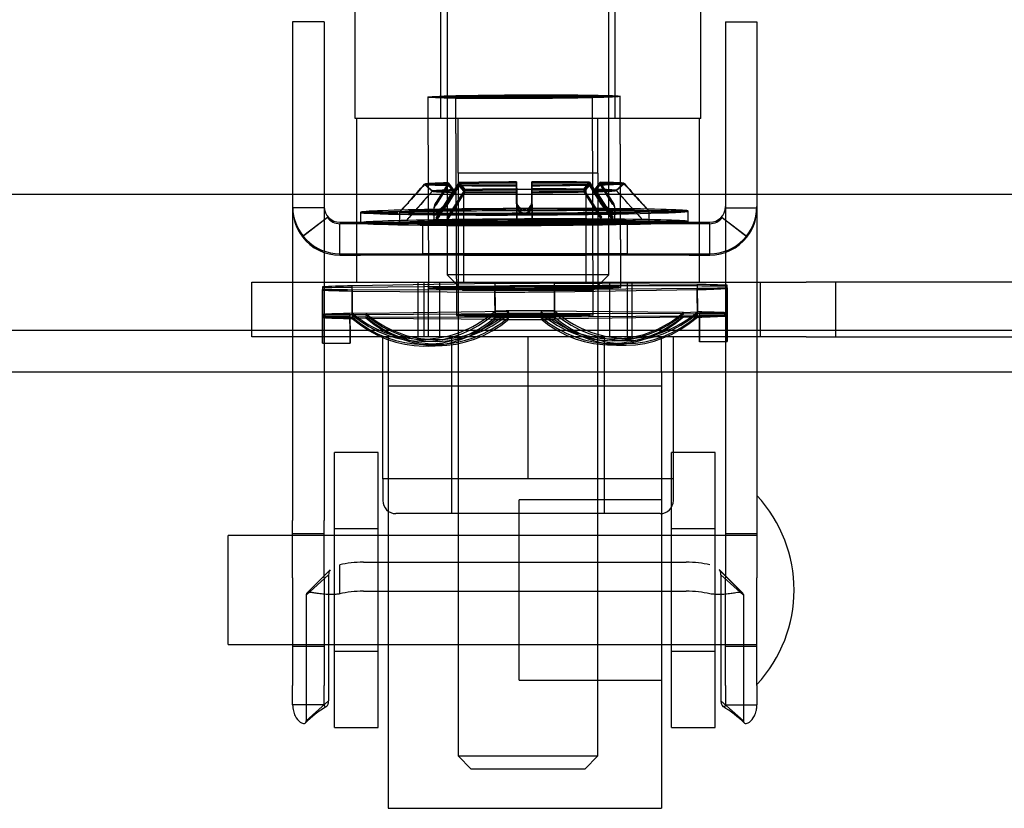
# Model space of a CAD drawing. Header units: inches. Extents: x 1 to 359, y -2 to 239.
# Tile 6 of 79: x 104.58 to 106.83, y 31.41 to 33.21. Entities that reach past the tile are written whole.
import ezdxf
from ezdxf.enums import TextEntityAlignment as Align
from ezdxf.lldxf.tags import DXFTag

# ---------------------------------------------------------------- set-up
doc = ezdxf.new("R2010")
doc.units = ezdxf.units.IN
doc.header["$MEASUREMENT"] = 0
for name, color, linetype in [('COM70838', 7, 'Continuous'), ('COM70839-3', 7, 'Continuous'), ('COM71195-7', 7, 'Continuous'), ('COM71299-2', 7, 'Continuous'), ('Default', 7, 'Continuous'), ('HAN13068', 7, 'Continuous'), ('HAN13068_NUT', 7, 'Continuous'), ('NTS18147', 7, 'Continuous'), ('ROL87452', 7, 'Continuous'), ('RVT17786', 7, 'Continuous'), ('RVT19000', 7, 'Continuous'), ('SPC87322', 7, 'Continuous'), ('STD26122', 7, 'Continuous'), ('WAF25376', 7, 'Continuous'), ('WAM30038', 7, 'Continuous')]:
    doc.layers.add(name, color=color, linetype=linetype)
doc.styles.add('SEACAD_Times_New_Roman', font='times.ttf')
tags = doc.linetypes.add('HIDDEN2', pattern=[0.1875, 0.125, -0.0625]).pattern_tags.tags
tags[6:7] = [DXFTag(74, 4), DXFTag(75, 0), DXFTag(340, '0'), DXFTag(46, 0.0), DXFTag(50, 0.0), DXFTag(44, 0.0), DXFTag(45, 0.0)]
tags[4:5] = [DXFTag(74, 4), DXFTag(75, 0), DXFTag(340, '0'), DXFTag(46, 0.0), DXFTag(50, 0.0), DXFTag(44, 0.0), DXFTag(45, 0.0)]
doc.dimstyles.new('HAMMOND_(STH_-_300x200)', dxfattribs={"dimtxt": 1.5, "dimasz": 1.875, "dimexe": 0.75, "dimexo": 0.75, "dimgap": 0.375, "dimtad": 0, "dimtih": 1, "dimtoh": 1, "dimzin": 0, "dimdsep": 46, "dimtxsty": 'SEACAD_Times_New_Roman', "dimblk1": '_SE_FILLED', "dimblk2": '_SE_FILLED', "dimsah": 1, "dimcen": 0.75, "dimadec": 0, "dimazin": 0, "dimtfac": 0.8, "dimtofl": 0, "dimtmove": 0, "dimatfit": 3, "dimfxl": 1, "dimtolj": 1, "dimtzin": 0, "dimarcsym": 0})

# ---------------------------------------------------------------- blocks, each defined once
blk = doc.blocks.new('SE2')
at = {"layer": 'COM70838', "color": 7, "linetype": 'HIDDEN2'}
for p, q in [((105.1089, 32.4867), (105.1089, 32.6117)), ((105.1089, 32.6117), (105.2339, 32.6117)), ((105.2339, 32.6117), (106.2895, 32.6117)), ((105.4889, 32.6117), (105.4889, 32.4867)), ((105.5389, 32.6117), (105.5389, 32.4867)), ((105.9289, 32.4867), (105.9289, 32.6117)), ((105.9789, 32.6117), (105.9789, 32.4867)), ((106.2724, 32.6117), (106.2724, 32.4867)), ((106.2895, 32.6117), (106.3779, 32.6117)), ((107.0913, 32.6117), (106.3779, 32.6117)), ((106.4454, 32.4867), (106.4454, 32.6117)), ((105.2339, 32.4867), (105.1089, 32.4867)), ((105.7162, 32.4867), (105.2339, 32.4867)), ((106.2895, 32.4867), (105.7516, 32.4867)), ((106.3779, 32.4867), (106.2895, 32.4867)), ((106.3779, 32.4867), (107.0639, 32.4867))]:
    blk.add_line(p, q, dxfattribs=at)
at = {"layer": 'COM70839-3', "color": 7, "linetype": 'HIDDEN2'}
for p, q in [((105.2747, 33.2079), (105.2027, 33.2079)), ((105.2027, 33.2079), (105.2027, 33.1629)), ((105.2747, 33.2079), (105.2747, 33.1629)), ((106.1931, 33.2079), (106.2651, 33.2079)), ((106.1931, 33.2079), (106.1931, 33.1629)), ((106.2651, 33.2079), (106.2651, 33.1629)), ((105.2027, 33.1629), (105.2027, 32.0658)), ((105.2747, 33.1629), (105.2747, 32.0658)), ((106.1931, 33.1629), (106.1931, 32.0658)), ((106.2651, 33.1629), (106.2651, 32.0658)), ((105.2747, 32.7818), (105.2027, 32.7818)), ((106.1931, 32.7818), (106.2651, 32.7818)), ((105.2822, 32.7599), (105.2251, 32.716)), ((105.2822, 32.7597), (105.2251, 32.7159)), ((105.2822, 32.7597), (105.2822, 32.7599)), ((105.3107, 32.7489), (106.1571, 32.7489)), ((105.3576, 32.7457), (105.3107, 32.7457)), ((105.3107, 32.6737), (105.3107, 32.7457)), ((106.1102, 32.7457), (105.3576, 32.7457)), ((105.4999, 32.7488), (105.4999, 32.6768)), ((105.5934, 32.7457), (105.5934, 32.6737)), ((105.8744, 32.6737), (105.8744, 32.7457)), ((105.9679, 32.7488), (105.9679, 32.6768)), ((106.1571, 32.7457), (106.1102, 32.7457)), ((106.1571, 32.6737), (106.1571, 32.7457)), ((106.1857, 32.7597), (106.1857, 32.7599)), ((106.1857, 32.7599), (106.2428, 32.716)), ((106.1857, 32.7597), (106.2428, 32.7159)), ((105.2251, 32.7159), (105.2251, 32.716)), ((106.2428, 32.7159), (106.2428, 32.716)), ((105.3107, 32.6769), (106.1571, 32.6769)), ((105.3107, 32.6737), (105.3576, 32.6737)), ((106.1102, 32.6737), (105.3576, 32.6737)), ((105.4999, 32.6768), (105.4999, 32.6765)), ((105.9679, 32.6768), (105.9679, 32.6765)), ((106.1102, 32.6737), (106.1571, 32.6737)), ((105.2027, 31.9347), (105.2027, 32.0658)), ((105.2747, 31.9347), (105.2747, 32.0658)), ((106.1931, 32.0658), (106.1931, 31.9347)), ((106.2651, 32.0658), (106.2651, 31.9347)), ((105.2747, 32.0352), (105.2027, 32.0352)), ((106.2651, 32.0352), (106.1931, 32.0352)), ((105.2887, 31.9533), (105.236, 31.8999)), ((105.2887, 31.9533), (105.2361, 31.8999)), ((105.3107, 31.8978), (105.3107, 31.9641)), ((105.3646, 31.9702), (106.1032, 31.9702)), ((106.2318, 31.8999), (106.1791, 31.9533)), ((106.2317, 31.8999), (106.1792, 31.9533)), ((105.2027, 31.9347), (105.2027, 31.688)), ((105.285, 31.9411), (105.2336, 31.8947)), ((105.2747, 31.9347), (105.2747, 31.688)), ((105.285, 31.9411), (105.285, 31.6532)), ((106.1828, 31.9411), (106.2342, 31.8947)), ((106.1828, 31.9411), (106.1828, 31.6532)), ((106.1931, 31.688), (106.1931, 31.9347)), ((106.2651, 31.688), (106.2651, 31.9347)), ((105.2336, 31.8947), (105.2336, 31.6068)), ((105.3646, 31.9039), (106.1032, 31.9039)), ((106.2342, 31.8947), (106.2342, 31.6068)), ((105.2027, 31.7782), (105.2747, 31.7782)), ((106.1931, 31.7782), (106.2651, 31.7782)), ((105.2027, 31.6438), (105.2027, 31.688)), ((105.2747, 31.6438), (105.2747, 31.688)), ((106.1931, 31.688), (106.1931, 31.6438)), ((106.2651, 31.688), (106.2651, 31.6438)), ((105.2747, 31.6438), (105.2027, 31.6438)), ((105.285, 31.6532), (105.2336, 31.6068)), ((106.1828, 31.6532), (106.2342, 31.6068)), ((106.1931, 31.6438), (106.2651, 31.6438))]:
    blk.add_line(p, q, dxfattribs=at)
for centre, radius, start, end in [((105.3107, 32.7849), 0.108, 180, 270), ((105.3107, 32.7849), 0.036, 180, 270), ((106.1571, 32.7849), 0.108, 270, 0), ((106.1571, 32.7849), 0.036, 270, 0), ((105.3108, 32.7818), 0.108, 180.0016, 217.5087), ((106.1571, 32.7818), 0.108, 322.4913, 359.9984), ((105.3107, 32.7816), 0.036, 217.4877, 269.9947), ((106.1571, 32.7816), 0.036, 270.0053, 322.5123), ((105.3107, 32.7816), 0.108, 217.5055, 269.9987), ((106.1571, 32.7816), 0.108, 270.0017, 322.4941), ((105.425, 31.4039), 0.2769, 121.5848, 134.4351), ((106.043, 31.4042), 0.2765, 45.5494, 58.4193)]:
    blk.add_arc(centre, radius, start, end, dxfattribs=at)
for centre, major_axis, ratio, start_param, end_param in [((105.7339, 32.7488), (0.234, 0), 0.000115, 0, 3.141593), ((105.7339, 32.7485), (-0.234, 0), 0.000115, 0, 3.141593), ((105.7339, 32.6768), (-0.234, 0), 0.000115, 3.141593, 6.283185), ((105.7339, 32.6765), (0.234, 0), 0.000115, 3.141593, 6.283185), ((105.3646, 31.9312), (-0.1, 0), 0.390626, 4.712389, 5.281717), ((106.1032, 31.9312), (0.1, 0), 0.390626, 1.001468, 1.570796), ((105.3646, 31.8649), (0.1, 0), 0.390626, 1.570796, 2.140125), ((106.1032, 31.8649), (0.1, 0), 0.390626, 1.001468, 1.570796)]:
    blk.add_ellipse(centre, major_axis=major_axis, ratio=ratio, start_param=start_param, end_param=end_param, dxfattribs=at)
for centre in [(105.7339, 32.7457), (105.7339, 32.6737)]:
    blk.add_ellipse(centre, major_axis=(-0.1405, 0), ratio=0.000115, dxfattribs=at)
blk.add_open_spline([(105.2883, 31.9529), (105.286, 31.9499), (105.285, 31.9461), (105.285, 31.9411)], degree=3, dxfattribs=at)
for points, knots in [([(106.1828, 31.9411), (106.1828, 31.9416), (106.1828, 31.9421), (106.1828, 31.9427), (106.1828, 31.9428), (106.1827, 31.9432), (106.1827, 31.9432), (106.1827, 31.9443), (106.1826, 31.945), (106.1823, 31.947), (106.1819, 31.9483), (106.1808, 31.9512), (106.1799, 31.9526), (106.1787, 31.9539)], [0, 0, 0, 0, 0.03125, 0.03125, 0.046875, 0.046875, 0.0625, 0.0625, 0.125, 0.125, 0.25, 0.25, 0.4245245, 0.4245245, 0.4245245, 0.4245245]), ([(105.3107, 31.8978), (105.3091, 31.8976), (105.3059, 31.8971), (105.2996, 31.8966), (105.292, 31.8963), (105.2835, 31.8964), (105.2732, 31.897), (105.262, 31.8984), (105.2511, 31.9001), (105.2431, 31.9012), (105.2381, 31.901), (105.2353, 31.8997), (105.2339, 31.8977), (105.2337, 31.8957), (105.2336, 31.8947)], [0, 0, 0, 0, 0.040175, 0.080102, 0.158226, 0.23381, 0.30692, 0.445198, 0.573002, 0.690655, 0.799398, 0.868041, 0.934412, 1, 1, 1, 1]), ([(106.2342, 31.8947), (106.2342, 31.8954), (106.234, 31.8969), (106.2333, 31.8988), (106.232, 31.9), (106.2281, 31.9016), (106.2197, 31.9006), (106.2078, 31.8987), (106.1994, 31.8976), (106.1914, 31.8968), (106.1815, 31.8963), (106.1698, 31.8964), (106.1614, 31.8973), (106.1571, 31.8978)], [0, 0, 0, 0, 0.049102, 0.098523, 0.149018, 0.200844, 0.426475, 0.554365, 0.622319, 0.692911, 0.79099, 0.893216, 1, 1, 1, 1]), ([(106.2317, 31.9), (106.2319, 31.8999), (106.2328, 31.8992), (106.234, 31.8977), (106.2341, 31.8957), (106.2342, 31.8947)], [0.8439358, 0.8439358, 0.8439358, 0.8439358, 0.868041, 0.9344119, 1, 1, 1, 1]), ([(105.2027, 31.6438), (105.2027, 31.6429), (105.2027, 31.6422), (105.2028, 31.6413), (105.2028, 31.641), (105.2028, 31.6405), (105.2028, 31.6405), (105.2029, 31.6388), (105.203, 31.6378), (105.2034, 31.6341), (105.2038, 31.6319), (105.2052, 31.6257), (105.2067, 31.6218), (105.2116, 31.6118), (105.2158, 31.6071), (105.2237, 31.6015), (105.2273, 31.6005), (105.231, 31.6013), (105.232, 31.602), (105.2328, 31.6031), (105.2329, 31.6034), (105.2331, 31.6038), (105.2331, 31.604), (105.2332, 31.6043), (105.2333, 31.6046), (105.2334, 31.6051), (105.2335, 31.6058), (105.2336, 31.6068)], [0, 0, 0, 0, 0.015625, 0.015625, 0.023438, 0.023438, 0.03125, 0.03125, 0.0625, 0.0625, 0.125, 0.125, 0.25, 0.25, 0.5, 0.5, 0.75, 0.75, 0.875, 0.875, 0.90625, 0.90625, 0.921875, 0.921875, 0.9375, 0.9375, 1, 1, 1, 1]), ([(105.2747, 31.6438), (105.2747, 31.6435), (105.2747, 31.643), (105.2749, 31.6421), (105.2752, 31.641), (105.2758, 31.6401), (105.2774, 31.6388), (105.2807, 31.6394), (105.2832, 31.6432), (105.2843, 31.6467), (105.2847, 31.6487), (105.2849, 31.6509), (105.285, 31.6524), (105.285, 31.6532)], [0, 0, 0, 0, 0.026381, 0.052905, 0.106971, 0.162948, 0.220486, 0.464488, 0.727123, 0.794792, 0.862936, 0.931376, 1, 1, 1, 1]), ([(106.1828, 31.6532), (106.1828, 31.6524), (106.1829, 31.6509), (106.1831, 31.6487), (106.1835, 31.6467), (106.1846, 31.6432), (106.1872, 31.6394), (106.1904, 31.6388), (106.192, 31.6401), (106.1926, 31.641), (106.193, 31.6421), (106.1931, 31.643), (106.1931, 31.6435), (106.1931, 31.6438)], [0, 0, 0, 0, 0.068623, 0.137063, 0.205208, 0.272877, 0.535512, 0.779514, 0.837052, 0.893029, 0.947093, 0.973617, 1, 1, 1, 1]), ([(106.2342, 31.6068), (106.2343, 31.6063), (106.2343, 31.6059), (106.2344, 31.6054), (106.2344, 31.6052), (106.2345, 31.6049), (106.2345, 31.6048), (106.2347, 31.604), (106.2349, 31.6034), (106.2358, 31.602), (106.2368, 31.6013), (106.2406, 31.6005), (106.2441, 31.6015), (106.252, 31.6071), (106.2562, 31.6118), (106.2612, 31.6218), (106.2626, 31.6258), (106.2638, 31.6308), (106.264, 31.6319), (106.2644, 31.6342), (106.2646, 31.6355), (106.2648, 31.6371), (106.2648, 31.6377), (106.2649, 31.6386), (106.2649, 31.6389), (106.265, 31.6395), (106.265, 31.64), (106.2651, 31.6408), (106.2651, 31.6421), (106.2651, 31.6438)], [0, 0, 0, 0, 0.03125, 0.03125, 0.046875, 0.046875, 0.0625, 0.0625, 0.125, 0.125, 0.25, 0.25, 0.5, 0.5, 0.75, 0.75, 0.875, 0.875, 0.90625, 0.90625, 0.9375, 0.9375, 0.953125, 0.953125, 0.960938, 0.960938, 0.96875, 0.96875, 1, 1, 1, 1])]:
    blk.add_open_spline(points, degree=3, knots=knots, dxfattribs=at)
at = {"layer": 'COM71195-7', "color": 7, "linetype": 'Continuous'}
blk.add_line((80.4935, 32.8137), (108.3033, 32.8137), dxfattribs=at)
at = {"layer": 'COM71299-2', "color": 7, "linetype": 'Continuous'}
blk.add_line((79.6814, 32.5017), (139.5514, 32.5017), dxfattribs=at)
at = {"layer": 'COM71299-2', "color": 7, "linetype": 'HIDDEN2'}
blk.add_line((79.6814, 32.4067), (139.5514, 32.4067), dxfattribs=at)
at = {"layer": 'HAN13068', "color": 7, "linetype": 'HIDDEN2'}
for p, q in [((105.3459, 32.9867), (105.3459, 33.6887)), ((105.5418, 32.9867), (105.5418, 33.6887)), ((105.941, 32.9867), (105.941, 33.6887)), ((106.1369, 32.9867), (106.1369, 33.6887)), ((105.5418, 32.9867), (105.3459, 32.9867)), ((105.941, 32.9867), (105.5418, 32.9867)), ((105.5814, 32.8617), (105.5814, 32.9867)), ((105.9014, 32.8617), (105.9014, 32.9867)), ((106.1369, 32.9867), (105.941, 32.9867)), ((105.7414, 32.8617), (105.5814, 32.8617)), ((105.9014, 32.8617), (105.7414, 32.8617)), ((105.5814, 32.4867), (105.5814, 31.5267)), ((105.9014, 31.5267), (105.9014, 32.4867)), ((105.5814, 31.5267), (105.9014, 31.5267)), ((105.5814, 31.5267), (105.6114, 31.4967)), ((105.8714, 31.4967), (105.9014, 31.5267)), ((105.8714, 31.4967), (105.6114, 31.4967))]:
    blk.add_line(p, q, dxfattribs=at)
at = {"layer": 'HAN13068_NUT', "color": 7, "linetype": 'HIDDEN2'}
for p, q in [((105.4089, 32.1617), (105.4089, 32.4867)), ((105.5664, 32.4867), (105.5664, 32.0817)), ((105.7414, 32.1617), (105.7414, 32.4867)), ((105.9164, 32.0817), (105.9164, 32.4867)), ((106.0739, 32.1617), (106.0739, 32.4867)), ((105.5752, 32.1617), (105.4089, 32.1617)), ((105.4089, 32.1617), (105.4089, 32.1117)), ((105.7414, 32.1617), (105.5752, 32.1617)), ((105.9077, 32.1617), (105.7414, 32.1617)), ((106.0739, 32.1617), (105.9077, 32.1617)), ((106.0739, 32.1117), (106.0739, 32.1617)), ((106.0439, 32.0817), (105.4389, 32.0817))]:
    blk.add_line(p, q, dxfattribs=at)
for centre, start, end in [((105.4389, 32.1117), 180, 270), ((106.0439, 32.1117), 270, 0)]:
    blk.add_arc(centre, 0.03, start, end, dxfattribs=at)
at = {"layer": 'NTS18147', "color": 7, "linetype": 'HIDDEN2'}
for p, q in [((105.512, 33.0357), (105.5137, 32.5982)), ((105.512, 33.0354), (105.5137, 32.5979)), ((105.5755, 33.0359), (105.5774, 32.5355)), ((105.5755, 33.0357), (105.5774, 32.5352)), ((105.8904, 32.5367), (105.8885, 33.0371)), ((105.8904, 32.5364), (105.8885, 33.0369)), ((105.9537, 32.6), (105.952, 33.0374)), ((105.9537, 32.5997), (105.952, 33.0371)), ((106.1967, 32.5972), (106.1967, 32.6046)), ((106.1969, 32.5416), (106.1967, 32.6046)), ((105.2707, 32.601), (105.2709, 32.538)), ((105.2707, 32.5987), (105.2707, 32.5953)), ((105.2707, 32.5987), (105.2709, 32.5357)), ((105.2709, 32.5323), (105.2707, 32.5953)), ((105.2709, 32.5306), (105.2707, 32.5936)), ((105.6656, 32.6029), (105.3387, 32.5999)), ((105.3389, 32.537), (105.3387, 32.5999)), ((105.3387, 32.5946), (105.6656, 32.5942)), ((105.3387, 32.5946), (105.3389, 32.5316)), ((105.3387, 32.5915), (105.6656, 32.5891)), ((105.3387, 32.5915), (105.3389, 32.5285)), ((105.6656, 32.6029), (105.6659, 32.5399)), ((105.6659, 32.5312), (105.6656, 32.5942)), ((105.6659, 32.5261), (105.6656, 32.5891)), ((106.1286, 32.603), (105.8017, 32.6034)), ((105.8019, 32.5404), (105.8017, 32.6034)), ((105.8017, 32.5947), (106.1286, 32.5977)), ((105.8017, 32.5947), (105.8019, 32.5317)), ((105.8017, 32.5896), (106.1286, 32.5946)), ((105.8017, 32.5896), (105.8019, 32.5266)), ((106.1286, 32.603), (106.1289, 32.54)), ((106.1289, 32.5347), (106.1286, 32.5977)), ((106.1289, 32.5316), (106.1286, 32.5946)), ((106.1967, 32.599), (106.1967, 32.6023)), ((106.1969, 32.5393), (106.1967, 32.6023)), ((106.1967, 32.599), (106.1969, 32.536)), ((106.1967, 32.5972), (106.1969, 32.5342)), ((105.3339, 32.5383), (105.2709, 32.538)), ((105.3339, 32.5383), (105.3339, 32.5308)), ((105.3704, 32.5397), (105.3389, 32.5406)), ((105.3704, 32.5366), (105.3389, 32.537)), ((105.6974, 32.5447), (105.3704, 32.5397)), ((105.6974, 32.5395), (105.3704, 32.5366)), ((105.6974, 32.5395), (105.6659, 32.5399)), ((106.0974, 32.5425), (105.7704, 32.545)), ((105.7704, 32.5398), (105.8019, 32.5404)), ((106.0974, 32.5394), (105.7704, 32.5398)), ((106.0974, 32.5425), (106.1289, 32.5437)), ((106.0974, 32.5394), (106.1289, 32.54)), ((106.1339, 32.5414), (106.1969, 32.5416)), ((106.1339, 32.534), (106.1339, 32.5414)), ((106.1339, 32.539), (106.1969, 32.5393)), ((106.1339, 32.5357), (106.1339, 32.539)), ((105.3339, 32.5359), (105.2709, 32.5357)), ((105.3339, 32.5326), (105.2709, 32.5323)), ((105.3339, 32.5308), (105.2709, 32.5306)), ((105.3339, 32.5359), (105.3339, 32.5326)), ((105.3704, 32.5322), (105.3389, 32.5316)), ((105.3704, 32.5297), (105.3389, 32.5285)), ((105.3704, 32.5322), (105.6974, 32.5318)), ((105.3704, 32.5297), (105.6974, 32.5273)), ((105.6974, 32.5318), (105.6659, 32.5312)), ((105.6974, 32.5273), (105.6659, 32.5261)), ((105.7704, 32.5321), (106.0974, 32.535)), ((105.7704, 32.5276), (106.0974, 32.5326)), ((105.7704, 32.5321), (105.8019, 32.5317)), ((105.7704, 32.5276), (105.8019, 32.5266)), ((106.0974, 32.535), (106.1289, 32.5347)), ((106.0974, 32.5326), (106.1289, 32.5316)), ((106.1339, 32.5357), (106.1969, 32.536)), ((106.1339, 32.534), (106.1969, 32.5342)), ((105.2712, 32.4723), (105.3342, 32.4725)), ((105.2712, 32.472), (105.3342, 32.4722)), ((105.4918, 32.4812), (105.5233, 32.4803)), ((105.4978, 32.4764), (105.5293, 32.4761)), ((105.5075, 32.4694), (105.539, 32.47)), ((105.9293, 32.4716), (105.9608, 32.4712)), ((105.939, 32.4777), (105.9705, 32.4783)), ((105.945, 32.4819), (105.9765, 32.4831)), ((106.1342, 32.4756), (106.1972, 32.4759)), ((106.1342, 32.4754), (106.1972, 32.4756)), ((105.5135, 32.4655), (105.545, 32.4667)), ((105.9233, 32.4682), (105.9548, 32.4672))]:
    blk.add_line(p, q, dxfattribs=at)
at = {"layer": 'NTS18147', "color": 7, "linetype": 'Continuous'}
for p, q in [((105.6656, 32.6086), (105.3387, 32.6036)), ((105.6656, 32.6086), (105.6659, 32.5456)), ((106.1286, 32.6067), (105.8017, 32.6091)), ((105.8019, 32.5462), (105.8017, 32.6091)), ((106.1286, 32.6067), (106.1289, 32.5437)), ((105.2707, 32.601), (105.2707, 32.5936)), ((105.3389, 32.5406), (105.3387, 32.6036)), ((105.6974, 32.5447), (105.6659, 32.5456)), ((105.7704, 32.545), (105.8019, 32.5462))]:
    blk.add_line(p, q, dxfattribs=at)
at = {"layer": 'NTS18147', "color": 7, "linetype": 'HIDDEN2'}
for centre, major_axis, ratio in [((105.732, 33.0365), (0.22, 0.0009), 0.019735), ((105.732, 33.0363), (0.22, 0.0009), 0.008755), ((105.732, 33.0365), (0.1565, 0.0006), 0.019735), ((105.732, 33.0363), (0.1565, 0.0006), 0.008755), ((105.7337, 32.5991), (0.22, 0.0009), 0.019735), ((105.7337, 32.5988), (0.22, 0.0009), 0.008755), ((105.7339, 32.5361), (0.1565, 0.0006), 0.019735), ((105.7339, 32.5358), (0.1565, 0.0006), 0.008755)]:
    blk.add_ellipse(centre, major_axis=major_axis, ratio=ratio, dxfattribs=at)
at = {"layer": 'NTS18147', "color": 7, "linetype": 'Continuous'}
for centre, major_axis, ratio, start_param, end_param in [((105.7337, 32.5991), (0.5, 0.002), 0.019735, 1.434232, 1.707188), ((105.7337, 32.5991), (0.5, 0.002), 0.019735, 0.387034, 0.659991), ((105.7337, 32.5991), (-0.5, -0.002), 0.019735, -0.660163, -0.387207), ((105.7339, 32.5361), (-0.5, -0.002), 0.019735, -0.660163, -0.387207), ((105.5014, 32.7994), (0.0096, 0.3182), 0.8659, 2.546346, 2.80618), ((105.5014, 32.7994), (0.0096, 0.3182), 0.8659, 3.529428, 3.815766), ((105.5329, 32.7985), (0.0096, 0.3182), 0.8659, 3.537804, 3.815766), ((105.7339, 32.5361), (-0.5, -0.002), 0.019735, 4.575824, 4.848781), ((105.9329, 32.8), (-0.0121, 0.3181), 0.865814, 2.467431, 2.752626), ((105.9644, 32.8012), (-0.0121, 0.3181), 0.865814, 2.467431, 2.763604), ((105.9644, 32.8012), (-0.0121, 0.3181), 0.865814, 3.453651, 3.736851), ((105.7339, 32.5361), (0.5, 0.002), 0.019735, 0.387034, 0.659991)]:
    blk.add_ellipse(centre, major_axis=major_axis, ratio=ratio, start_param=start_param, end_param=end_param, dxfattribs=at)
at = {"layer": 'NTS18147', "color": 7, "linetype": 'HIDDEN2'}
for centre, major_axis, ratio, start_param, end_param in [((105.7337, 32.5988), (-0.5, -0.002), 0.008755, -0.6601, -0.387143), ((105.7337, 32.5988), (-0.5, -0.002), 0.008755, 0.387097, 0.660054), ((105.7337, 32.5991), (-0.5, -0.002), 0.019735, 0.387034, 0.659991), ((105.7337, 32.5988), (0.5, 0.002), 0.008755, 1.434295, 1.707252), ((105.7337, 32.5988), (-0.5, -0.002), 0.008755, 1.434295, 1.707252), ((105.7337, 32.5991), (-0.5, -0.002), 0.019735, 1.434232, 1.707188), ((105.7337, 32.5988), (0.5, 0.002), 0.008755, 0.387097, 0.660054), ((105.7337, 32.5988), (0.5, 0.002), 0.008755, -0.6601, -0.387143), ((105.7337, 32.5991), (0.5, 0.002), 0.019735, -0.660163, -0.387207), ((105.2699, 32.7906), (-0.0012, 0.3183), 0.000086, 2.526619, 3.796039), ((105.7339, 32.5358), (-0.5, -0.002), 0.008755, -0.6601, -0.387143), ((105.3329, 32.7908), (-0.0012, 0.3183), 0.000086, 2.526619, 3.796039), ((105.5014, 32.7948), (0.0036, 0.3183), 0.866004, 2.524393, 3.793813), ((105.5329, 32.7985), (0.0096, 0.3182), 0.8659, 2.546346, 3.537804), ((105.5329, 32.7944), (0.0036, 0.3183), 0.866004, 2.524393, 3.793813), ((105.7339, 32.5358), (-0.5, -0.002), 0.008755, 4.575888, 4.848844), ((105.9329, 32.796), (-0.0061, 0.3183), 0.865981, 2.489374, 3.758793), ((105.9644, 32.7966), (-0.0061, 0.3183), 0.865981, 2.489374, 3.758793), ((105.9329, 32.8), (-0.0121, 0.3181), 0.865814, 2.752626, 3.736851), ((105.7339, 32.5358), (0.5, 0.002), 0.008755, 0.387097, 0.660054), ((106.1329, 32.794), (-0.0012, 0.3183), 0.000086, 2.526619, 3.796039), ((106.1329, 32.7937), (-0.0012, 0.3183), 0.000023, 3.141593, 3.785058), ((106.1959, 32.7942), (-0.0012, 0.3183), 0.000086, 2.526619, 3.796039), ((106.1959, 32.794), (-0.0012, 0.3183), 0.000023, 2.515638, 3.785058), ((105.2699, 32.7903), (-0.0012, 0.3183), 0.000023, 3.141593, 3.785058), ((105.7339, 32.5358), (-0.5, -0.002), 0.008755, 0.387097, 0.660054), ((105.7339, 32.5361), (-0.5, -0.002), 0.019735, 0.387034, 0.659991), ((105.3329, 32.7906), (-0.0012, 0.3183), 0.000023, 2.515638, 3.141593), ((105.5014, 32.7877), (-0.0061, 0.3183), 0.865981, 2.489374, 3.758793), ((105.5014, 32.7836), (-0.0121, 0.3181), 0.865814, 2.467431, 3.736851), ((105.5329, 32.7883), (-0.0061, 0.3183), 0.865981, 2.489374, 3.758793), ((105.5329, 32.7848), (-0.0121, 0.3181), 0.865814, 2.467431, 3.736851), ((105.7339, 32.5358), (0.5, 0.002), 0.008755, 4.575888, 4.848844), ((105.7339, 32.5361), (0.5, 0.002), 0.019735, 4.575824, 4.848781), ((105.9329, 32.7899), (0.0036, 0.3183), 0.866004, 2.524393, 3.793813), ((105.9329, 32.7864), (0.0096, 0.3182), 0.8659, 2.546346, 3.815766), ((105.9644, 32.7895), (0.0036, 0.3183), 0.866004, 2.524393, 3.793813), ((105.9644, 32.7854), (0.0096, 0.3182), 0.8659, 2.546346, 3.815766), ((105.7339, 32.5358), (0.5, 0.002), 0.008755, -0.6601, -0.387143), ((105.7339, 32.5361), (0.5, 0.002), 0.019735, -0.660163, -0.387207), ((105.5014, 32.7994), (0.0096, 0.3182), 0.8659, 2.80618, 3.529428), ((105.9644, 32.8012), (-0.0121, 0.3181), 0.865814, 2.763604, 3.453651)]:
    blk.add_ellipse(centre, major_axis=major_axis, ratio=ratio, start_param=start_param, end_param=end_param, dxfattribs=at)
at = {"layer": 'ROL87452', "color": 7, "linetype": 'HIDDEN2'}
for p, q in [((105.4214, 32.4067), (105.4214, 31.4067)), ((106.0464, 32.4067), (106.0464, 31.4067)), ((105.7214, 31.7002), (105.7214, 32.1132)), ((106.0464, 32.1132), (105.7214, 32.1132)), ((105.7214, 32.0317), (105.4214, 32.0317)), ((105.4214, 31.7817), (105.7214, 31.7817)), ((105.7214, 31.7002), (106.0464, 31.7002)), ((105.4214, 31.4067), (106.0464, 31.4067))]:
    blk.add_line(p, q, dxfattribs=at)
at = {"layer": 'RVT17786', "color": 7, "linetype": 'HIDDEN2'}
for p, q in [((105.0551, 31.7817), (105.0551, 32.0317)), ((106.2651, 32.0317), (105.0551, 32.0317)), ((105.0551, 31.7817), (106.2651, 31.7817))]:
    blk.add_line(p, q, dxfattribs=at)
blk.add_arc((106.0319, 31.9067), 0.3182, 317.1291, 42.8709, dxfattribs=at)
at = {"layer": 'RVT19000', "color": 7, "linetype": 'HIDDEN2'}
for p, q in [((105.8744, 32.8237), (105.5934, 32.8237)), ((105.5934, 32.8237), (105.5934, 32.6117)), ((105.8744, 32.6117), (105.8744, 32.8237)), ((105.5389, 32.6117), (105.5389, 32.4867)), ((105.9289, 32.4867), (105.9289, 32.6117)), ((105.4214, 32.4867), (105.4214, 32.4067)), ((105.7516, 32.4867), (105.7162, 32.4867)), ((106.0464, 32.4067), (106.0464, 32.4867)), ((106.0464, 32.3737), (105.4214, 32.3737))]:
    blk.add_line(p, q, dxfattribs=at)
at = {"layer": 'SPC87322', "color": 7, "linetype": 'HIDDEN2'}
for p, q in [((105.3489, 32.9867), (105.3489, 32.6117)), ((106.1339, 32.6117), (106.1339, 32.9867)), ((105.5814, 32.8617), (105.5814, 32.4867)), ((105.9014, 32.8617), (105.9014, 32.4867)), ((105.5039, 32.4867), (105.5039, 32.6117)), ((105.5139, 32.4867), (105.5139, 32.6117)), ((105.9689, 32.4867), (105.9689, 32.6117))]:
    blk.add_line(p, q, dxfattribs=at)
at = {"layer": 'STD26122', "color": 7, "linetype": 'HIDDEN2'}
for p, q in [((105.5564, 33.5937), (105.5564, 32.6287)), ((105.9264, 32.6287), (105.9264, 33.5937)), ((105.9264, 32.6287), (105.5564, 32.6287)), ((105.5564, 32.6287), (105.5914, 32.5937)), ((105.8914, 32.5937), (105.9264, 32.6287)), ((105.5914, 32.5937), (105.8914, 32.5937))]:
    blk.add_line(p, q, dxfattribs=at)
at = {"layer": 'WAF25376', "color": 7, "linetype": 'HIDDEN2'}
for p, q in [((105.2981, 31.5917), (105.2981, 32.2217)), ((105.3981, 32.2217), (105.2981, 32.2217)), ((105.3981, 31.5917), (105.3981, 32.2217)), ((106.0698, 31.5917), (106.0698, 32.2217)), ((106.1698, 32.2217), (106.0698, 32.2217)), ((106.1698, 31.5917), (106.1698, 32.2217)), ((105.3981, 32.0467), (105.2981, 32.0467)), ((106.1698, 32.0467), (106.0698, 32.0467)), ((105.2981, 31.7667), (105.3981, 31.7667)), ((106.0698, 31.7667), (106.1698, 31.7667)), ((105.2981, 31.5917), (105.3981, 31.5917)), ((106.0698, 31.5917), (106.1698, 31.5917))]:
    blk.add_line(p, q, dxfattribs=at)
at = {"layer": 'WAM30038', "color": 7, "linetype": 'HIDDEN2'}
for p, q in [((105.5045, 32.8365), (105.5225, 32.8206)), ((105.5045, 32.836), (105.5225, 32.8201)), ((105.5225, 32.8199), (105.5045, 32.8358)), ((105.5225, 32.8198), (105.5045, 32.8357)), ((105.559, 32.8393), (105.5308, 32.7948)), ((105.559, 32.8374), (105.5308, 32.7926)), ((105.5308, 32.7895), (105.559, 32.8348)), ((105.5308, 32.7878), (105.559, 32.8334)), ((105.5556, 32.7929), (105.5837, 32.8377)), ((105.5837, 32.8346), (105.5556, 32.7894)), ((105.5837, 32.833), (105.5556, 32.7874)), ((105.5717, 32.8231), (105.559, 32.8393)), ((105.5717, 32.8214), (105.559, 32.8374)), ((105.559, 32.8348), (105.5717, 32.819)), ((105.559, 32.8334), (105.5717, 32.8177)), ((105.5672, 32.8137), (105.5837, 32.8398)), ((105.5837, 32.8398), (105.5965, 32.8237)), ((105.5837, 32.8377), (105.5965, 32.8217)), ((105.5965, 32.8189), (105.5837, 32.8346)), ((105.5965, 32.8173), (105.5837, 32.833)), ((105.7153, 32.8251), (105.7152, 32.8414)), ((105.7152, 32.8414), (105.7154, 32.8137)), ((105.7153, 32.8226), (105.7152, 32.8387)), ((105.7152, 32.8387), (105.7154, 32.7941)), ((105.7152, 32.8347), (105.7153, 32.8189)), ((105.7154, 32.7894), (105.7152, 32.8347)), ((105.7152, 32.8324), (105.7153, 32.8168)), ((105.7154, 32.7867), (105.7152, 32.8324)), ((105.7502, 32.8416), (105.7503, 32.8253)), ((105.7504, 32.8137), (105.7502, 32.8416)), ((105.7502, 32.8388), (105.7503, 32.8227)), ((105.7504, 32.7943), (105.7502, 32.8388)), ((105.7503, 32.819), (105.7502, 32.8348)), ((105.7502, 32.8348), (105.7504, 32.7896)), ((105.7503, 32.817), (105.7502, 32.8326)), ((105.7502, 32.8326), (105.7504, 32.7869)), ((105.8691, 32.8248), (105.8818, 32.841)), ((105.8691, 32.8227), (105.8818, 32.8388)), ((105.8818, 32.8358), (105.8691, 32.8199)), ((105.8818, 32.8341), (105.8691, 32.8184)), ((105.8818, 32.841), (105.8994, 32.8137)), ((105.8818, 32.8388), (105.9102, 32.7943)), ((105.9102, 32.7908), (105.8818, 32.8358)), ((105.9102, 32.7888), (105.8818, 32.8341)), ((105.9065, 32.8406), (105.8939, 32.8244)), ((105.9065, 32.8387), (105.8939, 32.8226)), ((105.8939, 32.8202), (105.9065, 32.8361)), ((105.8939, 32.819), (105.9065, 32.8347)), ((105.935, 32.7964), (105.9065, 32.8406)), ((105.935, 32.7942), (105.9065, 32.8387)), ((105.9065, 32.8361), (105.935, 32.7911)), ((105.9065, 32.8347), (105.935, 32.7894)), ((105.9431, 32.8222), (105.961, 32.8382)), ((105.9431, 32.8218), (105.961, 32.8378)), ((105.961, 32.8375), (105.9431, 32.8215)), ((105.961, 32.8375), (105.9431, 32.8215)), ((105.531, 32.7587), (105.5717, 32.8231)), ((105.531, 32.7565), (105.5717, 32.8214)), ((105.5717, 32.819), (105.531, 32.7534)), ((105.5717, 32.8177), (105.531, 32.7517)), ((105.5965, 32.8237), (105.5557, 32.7593)), ((105.5965, 32.8217), (105.5557, 32.7568)), ((105.5557, 32.7533), (105.5965, 32.8189)), ((105.5557, 32.7513), (105.5965, 32.8173)), ((105.7156, 32.7612), (105.7153, 32.8251)), ((105.7156, 32.758), (105.7153, 32.8226)), ((105.7153, 32.8189), (105.7156, 32.7533)), ((105.7153, 32.8168), (105.7156, 32.7506)), ((105.7503, 32.8253), (105.7503, 32.8137)), ((105.7503, 32.8227), (105.7506, 32.7581)), ((105.7506, 32.7534), (105.7503, 32.819)), ((105.7506, 32.7508), (105.7503, 32.817)), ((105.9104, 32.7607), (105.8691, 32.8248)), ((105.9104, 32.7582), (105.8691, 32.8227)), ((105.8691, 32.8199), (105.9104, 32.7546)), ((105.8691, 32.8184), (105.9104, 32.7527)), ((105.8939, 32.8244), (105.9351, 32.7603)), ((105.8939, 32.8226), (105.9351, 32.7581)), ((105.9351, 32.755), (105.8939, 32.8202)), ((105.9351, 32.7533), (105.8939, 32.819)), ((105.7154, 32.7973), (105.7156, 32.7612)), ((105.7154, 32.7941), (105.7156, 32.758)), ((105.7154, 32.7894), (105.7156, 32.7533)), ((105.7154, 32.7867), (105.7156, 32.7506)), ((105.7504, 32.7975), (105.7506, 32.7614)), ((105.7504, 32.7975), (105.7506, 32.7614)), ((105.7504, 32.7943), (105.7506, 32.7581)), ((105.7504, 32.7896), (105.7506, 32.7534)), ((105.7504, 32.7869), (105.7506, 32.7508)), ((105.358, 32.7716), (105.3581, 32.7476)), ((105.358, 32.7713), (105.3581, 32.7473)), ((105.4472, 32.7719), (105.4473, 32.748)), ((105.4472, 32.7717), (105.4473, 32.7477)), ((105.5258, 32.7816), (105.5259, 32.752)), ((105.5258, 32.7792), (105.5259, 32.7497)), ((105.5258, 32.7759), (105.5259, 32.7463)), ((105.5258, 32.7741), (105.5259, 32.7445)), ((105.9403, 32.7536), (105.9402, 32.7832)), ((105.9403, 32.7513), (105.9402, 32.7808)), ((105.9403, 32.7479), (105.9402, 32.7775)), ((105.9403, 32.7461), (105.9402, 32.7757)), ((106.0189, 32.7502), (106.0188, 32.7742)), ((106.0189, 32.7499), (106.0188, 32.7739)), ((106.1081, 32.7505), (106.108, 32.7745)), ((106.1081, 32.7503), (106.108, 32.7743)), ((105.531, 32.7517), (105.5274, 32.7447)), ((105.5505, 32.7443), (105.5557, 32.7513)), ((105.7156, 32.7506), (105.7167, 32.7436)), ((105.7494, 32.7437), (105.7506, 32.7508)), ((105.9104, 32.7527), (105.9156, 32.7457)), ((105.9388, 32.7463), (105.9351, 32.7533))]:
    blk.add_line(p, q, dxfattribs=at)
at = {"layer": 'WAM30038', "color": 7, "linetype": 'Continuous'}
for p, q in [((105.5556, 32.7954), (105.5672, 32.8137)), ((105.7154, 32.8137), (105.7154, 32.7973)), ((105.7503, 32.8137), (105.7504, 32.7975)), ((105.7504, 32.7975), (105.7504, 32.8137)), ((105.8994, 32.8137), (105.9102, 32.7968))]:
    blk.add_line(p, q, dxfattribs=at)
at = {"layer": 'WAM30038', "color": 7, "linetype": 'HIDDEN2'}
for centre, radius, start, end in [((105.7271, 32.5388), 0.3643, 136.0963, 140.2055), ((105.1557, 33.0601), 0.4099, 315.3349, 318.9153), ((105.0217, 33.1802), 0.5899, 316.1654, 318.6669), ((105.7335, 32.7934), 0.0181, 177.5926, 268.475), ((105.7336, 32.7885), 0.0182, 176.9277, 268.2187), ((105.7336, 32.7857), 0.0183, 176.6539, 267.9298), ((105.7324, 32.7933), 0.018, 271.7596, 3.0707), ((105.7322, 32.7885), 0.0182, 272.484, 3.2623), ((105.7321, 32.7858), 0.0184, 272.7993, 3.5026), ((106.2697, 33.0201), 0.3514, 220.1619, 224.4218), ((106.2806, 33.0388), 0.3723, 221.3562, 225.299), ((106.4146, 33.1611), 0.5537, 221.7005, 224.3653)]:
    blk.add_arc(centre, radius, start, end, dxfattribs=at)
at = {"layer": 'WAM30038', "color": 7, "linetype": 'Continuous'}
for centre, radius, start, end in [((105.7334, 32.7967), 0.018, 177.8638, 268.8008), ((105.7325, 32.7966), 0.0179, 271.4599, 2.7807)]:
    blk.add_arc(centre, radius, start, end, dxfattribs=at)
at = {"layer": 'WAM30038', "color": 7, "linetype": 'HIDDEN2'}
for centre, major_axis, ratio, start_param, end_param in [((105.7327, 32.837), (-0.2289, -0.0009), 0.019735, -0.70897, -0.076601), ((105.7327, 32.8367), (-0.2289, -0.0009), 0.008755, -0.708907, -0.076538), ((105.7327, 32.837), (-0.2289, -0.0009), 0.019735, 0.076428, 0.708797), ((105.7327, 32.8367), (-0.2289, -0.0009), 0.008755, 0.076492, 0.708861), ((105.7327, 32.837), (-0.2289, -0.0009), 0.019735, -1.494368, -0.861999), ((105.7327, 32.8367), (-0.2289, -0.0009), 0.008755, -1.494305, -0.861936), ((105.7327, 32.8367), (-0.2289, -0.0009), 0.008755, 0.86189, 1.494259), ((105.7327, 32.837), (-0.2289, -0.0009), 0.019735, 0.861827, 1.494195), ((105.7327, 32.837), (0.2289, 0.0009), 0.019735, 0.861827, 1.494195), ((105.7327, 32.8367), (0.2289, 0.0009), 0.008755, 0.86189, 1.494259), ((105.7327, 32.8367), (0.2289, 0.0009), 0.008755, -1.494305, -0.861936), ((105.7327, 32.837), (0.2289, 0.0009), 0.019735, -1.494368, -0.861999), ((105.7327, 32.837), (0.2289, 0.0009), 0.019735, 0.076428, 0.708797), ((105.7327, 32.8367), (0.2289, 0.0009), 0.008755, 0.076492, 0.708861), ((105.7327, 32.8367), (0.2289, 0.0009), 0.008755, -0.708907, -0.076538), ((105.7327, 32.837), (0.2289, 0.0009), 0.019735, -0.70897, -0.076601), ((105.7328, 32.8211), (-0.211, -0.0008), 0.019735, -0.702451, -0.08312), ((105.7328, 32.8208), (-0.211, -0.0008), 0.008755, -0.702387, -0.083057), ((105.7328, 32.8211), (-0.211, -0.0008), 0.019735, 0.082948, 0.702278), ((105.7328, 32.8208), (-0.211, -0.0008), 0.008755, 0.083011, 0.702341), ((105.7328, 32.8211), (-0.211, -0.0008), 0.019735, -1.487849, -0.868518), ((105.7328, 32.8208), (-0.211, -0.0008), 0.008755, -1.487786, -0.868455), ((105.7328, 32.8208), (-0.211, -0.0008), 0.008755, 0.868409, 1.48774), ((105.7328, 32.8211), (-0.211, -0.0008), 0.019735, 0.868346, 1.487676), ((105.7328, 32.8211), (0.211, 0.0008), 0.019735, 0.868346, 1.487676), ((105.7328, 32.8208), (0.211, 0.0008), 0.008755, 0.868409, 1.48774), ((105.7328, 32.8208), (0.211, 0.0008), 0.008755, -1.487786, -0.868455), ((105.7328, 32.8211), (0.211, 0.0008), 0.019735, -1.487849, -0.868518), ((105.7328, 32.8211), (0.211, 0.0008), 0.019735, 0.082948, 0.702278), ((105.7328, 32.8208), (0.211, 0.0008), 0.008755, 0.083011, 0.702341), ((105.7328, 32.8208), (0.211, 0.0008), 0.008755, -0.702387, -0.083057), ((105.7328, 32.8211), (0.211, 0.0008), 0.019735, -0.702451, -0.08312), ((105.733, 32.7731), (-0.375, -0.0015), 0.019735, 0, 3.141506), ((105.733, 32.7731), (-0.2858, -0.0011), 0.019735, 5.497701, 6.283099), ((105.733, 32.7728), (-0.2858, -0.0011), 0.008755, 5.497764, 6.283162), ((105.733, 32.7731), (0.2858, 0.0011), 0.019735, 3.141506, 3.926905), ((105.733, 32.7728), (0.2858, 0.0011), 0.008755, 3.14157, 3.926968), ((105.733, 32.7731), (-0.2858, -0.0011), 0.019735, 4.712303, 5.497701), ((105.733, 32.7728), (-0.2858, -0.0011), 0.008755, 4.712366, 5.497764), ((105.733, 32.7728), (-0.2858, -0.0011), 0.008755, 0.785375, 1.570773), ((105.733, 32.7731), (-0.2858, -0.0011), 0.019735, 0.785312, 1.57071), ((105.733, 32.7731), (0.2858, 0.0011), 0.019735, 0.785312, 1.57071), ((105.733, 32.7728), (0.2858, 0.0011), 0.008755, 0.785375, 1.570773), ((105.733, 32.7728), (0.2858, 0.0011), 0.008755, 4.712366, 5.497764), ((105.733, 32.7731), (0.2858, 0.0011), 0.019735, 4.712303, 5.497701), ((105.733, 32.7731), (-0.2858, -0.0011), 0.019735, 3.141506, 3.926905), ((105.733, 32.7728), (-0.2858, -0.0011), 0.008755, 3.14157, 3.926968), ((105.733, 32.7731), (0.2858, 0.0011), 0.019735, 5.497701, 6.283099), ((105.733, 32.7728), (0.2858, 0.0011), 0.008755, 5.497764, 6.283162), ((105.7331, 32.7491), (-0.375, -0.0015), 0.019735, 0, 3.141506), ((105.4648, 32.748), (0.0175, 0.0001), 0.019735, 1.935053, 4.34796), ((105.4648, 32.7478), (0.0175, 0.0001), 0.008755, 1.935116, 4.348023), ((105.7331, 32.7491), (-0.275, -0.0011), 0.019735, -0.72599, -0.059581), ((105.7331, 32.7488), (-0.275, -0.0011), 0.008755, -0.725927, -0.059517), ((105.7331, 32.7491), (-0.275, -0.0011), 0.019735, 0.059408, 0.725818), ((105.7331, 32.7488), (-0.275, -0.0011), 0.008755, 0.059471, 0.725881), ((105.5434, 32.7497), (0.0175, 0.0001), 0.008755, 1.149718, 3.562625), ((105.5434, 32.7464), (0.0175, 0.0001), 0.008755, 2.720514, 5.133421), ((105.5434, 32.7446), (0.0175, 0.0001), 0.019735, 2.720451, 5.133358), ((105.5434, 32.7521), (0.0175, 0.0001), 0.019735, 3.141593, 3.562562), ((105.7331, 32.7488), (-0.275, -0.0011), 0.008755, -1.511325, -0.844915), ((105.7331, 32.7488), (-0.275, -0.0011), 0.008755, 0.844869, 1.511279), ((105.7331, 32.7491), (-0.275, -0.0011), 0.019735, 0.844806, 1.511216), ((105.7331, 32.7511), (-0.0175, -0.0001), 0.008755, 3.505912, 5.91882), ((105.7331, 32.7465), (0.0175, 0.0001), 0.008755, 3.505912, 5.91882), ((105.7331, 32.7438), (0.0175, 0.0001), 0.019735, 3.505849, 5.918756), ((105.7331, 32.7488), (0.275, 0.0011), 0.008755, 0.844869, 1.511279), ((105.7331, 32.7488), (0.275, 0.0011), 0.008755, -1.511325, -0.844915), ((105.7331, 32.7491), (0.275, 0.0011), 0.019735, -1.511388, -0.844979), ((105.9228, 32.7512), (-0.0175, -0.0001), 0.008755, 2.720514, 5.133421), ((105.9228, 32.7479), (-0.0175, -0.0001), 0.008755, 1.149718, 3.562625), ((105.9228, 32.7461), (-0.0175, -0.0001), 0.019735, 1.149655, 3.562562), ((105.9228, 32.7536), (-0.0175, -0.0001), 0.019735, 2.720451, 3.141593), ((105.7331, 32.7491), (0.275, 0.0011), 0.019735, 0.059408, 0.725818), ((105.7331, 32.7488), (0.275, 0.0011), 0.008755, 0.059471, 0.725881), ((105.7331, 32.7491), (0.275, 0.0011), 0.019735, -0.72599, -0.059581), ((105.7331, 32.7488), (0.275, 0.0011), 0.008755, -0.725927, -0.059517), ((106.0014, 32.7501), (-0.0175, -0.0001), 0.019735, 1.935053, 4.34796), ((106.0014, 32.7498), (-0.0175, -0.0001), 0.008755, 1.935116, 4.348023)]:
    blk.add_ellipse(centre, major_axis=major_axis, ratio=ratio, start_param=start_param, end_param=end_param, dxfattribs=at)
at = {"layer": 'WAM30038', "color": 7, "linetype": 'Continuous'}
for centre, major_axis, start_param, end_param in [((105.733, 32.7731), (-0.375, -0.0015), 3.141506, 6.283185), ((105.7331, 32.7491), (-0.375, -0.0015), 3.141506, 6.283185), ((105.5434, 32.7521), (0.0175, 0.0001), 1.149655, 3.141593), ((105.7331, 32.7491), (-0.275, -0.0011), -1.511388, -0.844979), ((105.7331, 32.7544), (-0.0175, -0.0001), 3.505849, 5.918756), ((105.7331, 32.7491), (0.275, 0.0011), 0.844806, 1.511216), ((105.9228, 32.7536), (-0.0175, -0.0001), 3.141593, 5.133358)]:
    blk.add_ellipse(centre, major_axis=major_axis, ratio=0.019735, start_param=start_param, end_param=end_param, dxfattribs=at)
at = {"layer": 'WAM30038', "color": 7, "linetype": 'HIDDEN2'}
for centre in [(105.733, 32.7728), (105.7331, 32.7488)]:
    blk.add_ellipse(centre, major_axis=(-0.375, -0.0015), ratio=0.008755, dxfattribs=at)
for points, knots in [([(105.4646, 32.7914), (105.4665, 32.7935), (105.4684, 32.7957), (105.4703, 32.7978), (105.4817, 32.8107), (105.4931, 32.8236), (105.5045, 32.8365)], [0, 0, 0, 0, 0.141448, 0.141448, 0.141448, 1, 1, 1, 1]), ([(105.4646, 32.7909), (105.4665, 32.7931), (105.4684, 32.7952), (105.4703, 32.7973), (105.4817, 32.8102), (105.4931, 32.8231), (105.5045, 32.836)], [0, 0, 0, 0, 0.141448, 0.141448, 0.141448, 1, 1, 1, 1]), ([(105.5045, 32.8358), (105.4931, 32.8229), (105.4817, 32.81), (105.4703, 32.7971), (105.4684, 32.795), (105.4665, 32.7928), (105.4646, 32.7907)], [0, 0, 0, 0, 0.858552, 0.858552, 0.858552, 1, 1, 1, 1]), ([(105.961, 32.8382), (105.9725, 32.8254), (105.984, 32.8126), (105.9955, 32.7998), (105.9974, 32.7977), (105.9993, 32.7956), (106.0012, 32.7935)], [0, 0, 0, 0, 0.858552, 0.858552, 0.858552, 1, 1, 1, 1]), ([(105.961, 32.8378), (105.9725, 32.825), (105.984, 32.8122), (105.9955, 32.7994), (105.9974, 32.7973), (105.9993, 32.7952), (106.0012, 32.793)], [0, 0, 0, 0, 0.858552, 0.858552, 0.858552, 1, 1, 1, 1]), ([(106.0012, 32.7928), (105.9993, 32.7949), (105.9974, 32.797), (105.9955, 32.7991), (105.984, 32.8119), (105.9725, 32.8247), (105.961, 32.8375)], [0, 0, 0, 0, 0.141448, 0.141448, 0.141448, 1, 1, 1, 1]), ([(105.5225, 32.8206), (105.5047, 32.8004), (105.4868, 32.7802), (105.469, 32.7601), (105.4676, 32.7585), (105.4662, 32.7569), (105.4648, 32.7553)], [0, 0, 0, 0, 0.926871, 0.926871, 0.926871, 1, 1, 1, 1]), ([(105.5225, 32.8201), (105.5047, 32.8), (105.4868, 32.7798), (105.469, 32.7596), (105.4676, 32.758), (105.4662, 32.7564), (105.4648, 32.7548)], [0, 0, 0, 0, 0.926871, 0.926871, 0.926871, 1, 1, 1, 1]), ([(106.0013, 32.7574), (105.9999, 32.759), (105.9985, 32.7605), (105.9971, 32.7621), (105.9791, 32.7822), (105.9611, 32.8022), (105.9431, 32.8222)], [0, 0, 0, 0, 0.073129, 0.073129, 0.073129, 1, 1, 1, 1]), ([(106.0013, 32.7569), (105.9999, 32.7585), (105.9985, 32.7601), (105.9971, 32.7617), (105.9791, 32.7817), (105.9611, 32.8017), (105.9431, 32.8218)], [0, 0, 0, 0, 0.073129, 0.073129, 0.073129, 1, 1, 1, 1]), ([(105.5308, 32.7948), (105.5295, 32.7927), (105.5284, 32.7906), (105.5267, 32.7866), (105.5261, 32.7846), (105.5258, 32.7823), (105.5258, 32.7819), (105.5258, 32.7815)], [0, 0, 0, 0, 0.25, 0.25, 0.5, 0.5, 0.5625444, 0.5625444, 0.5625444, 0.5625444]), ([(105.5308, 32.7926), (105.5295, 32.7905), (105.5284, 32.7884), (105.5267, 32.7843), (105.5261, 32.7823), (105.5258, 32.78), (105.5258, 32.7796), (105.5258, 32.7791)], [0, 0, 0, 0, 0.25, 0.25, 0.5, 0.5, 0.5625863, 0.5625863, 0.5625863, 0.5625863]), ([(105.5258, 32.7758), (105.5258, 32.7763), (105.5258, 32.7767), (105.5263, 32.7809), (105.5282, 32.7852), (105.5308, 32.7895)], [0.4389164, 0.4389164, 0.4389164, 0.4389164, 0.5, 0.5, 1, 1, 1, 1]), ([(105.5309, 32.7738), (105.5329, 32.7738), (105.5355, 32.7746), (105.5404, 32.7772), (105.5428, 32.7789), (105.5493, 32.7844), (105.5529, 32.7886), (105.5556, 32.7929)], [0, 0, 0, 0, 0.25, 0.25, 0.5, 0.5, 1, 1, 1, 1]), ([(105.5556, 32.7894), (105.5542, 32.7872), (105.5527, 32.7851), (105.5492, 32.781), (105.5472, 32.7789), (105.5428, 32.7752), (105.5404, 32.7735), (105.5355, 32.771), (105.5329, 32.7702), (105.5309, 32.7702)], [0, 0, 0, 0, 0.25, 0.25, 0.5, 0.5, 0.75, 0.75, 1, 1, 1, 1]), ([(105.5556, 32.7874), (105.5542, 32.7852), (105.5527, 32.7831), (105.5492, 32.779), (105.5472, 32.7769), (105.5428, 32.7732), (105.5404, 32.7715), (105.5355, 32.769), (105.5329, 32.7683), (105.5309, 32.7683)], [0, 0, 0, 0, 0.25, 0.25, 0.5, 0.5, 0.75, 0.75, 1, 1, 1, 1]), ([(105.9102, 32.7943), (105.9116, 32.7922), (105.9132, 32.7901), (105.9167, 32.786), (105.9187, 32.784), (105.9231, 32.7804), (105.9255, 32.7787), (105.9305, 32.7762), (105.933, 32.7754), (105.9351, 32.7754)], [0, 0, 0, 0, 0.25, 0.25, 0.5, 0.5, 0.75, 0.75, 1, 1, 1, 1]), ([(105.9351, 32.7718), (105.933, 32.7718), (105.9305, 32.7726), (105.9256, 32.775), (105.9232, 32.7767), (105.9165, 32.7822), (105.913, 32.7865), (105.9102, 32.7908)], [0, 0, 0, 0, 0.25, 0.25, 0.5, 0.5, 1, 1, 1, 1]), ([(105.9351, 32.7699), (105.933, 32.7698), (105.9305, 32.7706), (105.9256, 32.773), (105.9232, 32.7747), (105.9165, 32.7802), (105.913, 32.7845), (105.9102, 32.7888)], [0, 0, 0, 0, 0.25, 0.25, 0.5, 0.5, 1, 1, 1, 1]), ([(105.9402, 32.7831), (105.9402, 32.7835), (105.9401, 32.784), (105.9396, 32.788), (105.9377, 32.7922), (105.935, 32.7964)], [0.4388777, 0.4388777, 0.4388777, 0.4388777, 0.5, 0.5, 1, 1, 1, 1]), ([(105.9402, 32.7808), (105.9402, 32.7812), (105.9401, 32.7816), (105.9396, 32.7857), (105.9377, 32.7899), (105.935, 32.7942)], [0.4389164, 0.4389164, 0.4389164, 0.4389164, 0.5, 0.5, 1, 1, 1, 1]), ([(105.935, 32.7911), (105.9364, 32.7889), (105.9375, 32.7868), (105.9392, 32.7827), (105.9399, 32.7806), (105.9401, 32.7783), (105.9402, 32.7779), (105.9402, 32.7774)], [0, 0, 0, 0, 0.25, 0.25, 0.5, 0.5, 0.5625863, 0.5625863, 0.5625863, 0.5625863]), ([(105.5309, 32.7683), (105.5289, 32.7683), (105.5274, 32.7692), (105.526, 32.7714), (105.5258, 32.7727), (105.5258, 32.774)], [0, 0, 0, 0, 0.25, 0.25, 0.4388777, 0.4388777, 0.4388777, 0.4388777]), ([(105.9402, 32.7756), (105.9402, 32.7743), (105.9399, 32.7731), (105.9386, 32.7708), (105.9371, 32.7699), (105.9351, 32.7699)], [0.5625444, 0.5625444, 0.5625444, 0.5625444, 0.75, 0.75, 1, 1, 1, 1])]:
    blk.add_open_spline(points, degree=3, knots=knots, dxfattribs=at)
at = {"layer": 'WAM30038', "color": 7, "linetype": 'Continuous'}
for points, knots in [([(105.5309, 32.7763), (105.5329, 32.7763), (105.5355, 32.7771), (105.5404, 32.7797), (105.5428, 32.7814), (105.5494, 32.7869), (105.5529, 32.7911), (105.5556, 32.7954)], [0, 0, 0, 0, 0.25, 0.25, 0.5, 0.5, 1, 1, 1, 1]), ([(105.9102, 32.7968), (105.9116, 32.7947), (105.9132, 32.7926), (105.9167, 32.7885), (105.9188, 32.7865), (105.9231, 32.7829), (105.9255, 32.7812), (105.9305, 32.7787), (105.933, 32.7779), (105.9351, 32.7778)], [0, 0, 0, 0, 0.25, 0.25, 0.5, 0.5, 0.75, 0.75, 1, 1, 1, 1])]:
    blk.add_open_spline(points, degree=3, knots=knots, dxfattribs=at)
blk = doc.blocks.new('DMBLK68')
at = {"layer": 'Default', "linetype": 'Continuous', "transparency": 16777216}
for points in [[(82.8364, 40.738), (80.9614, 40.4255), (82.8364, 40.113)], [(105.6374, 40.738), (105.6374, 40.113), (107.5124, 40.4255)]]:
    blk.add_hatch(color=7, dxfattribs=at).paths.add_polyline_path(points)
at = {"layer": 'Default', "color": 7, "linetype": 'Continuous', "transparency": 16777216}
for p, q in [((80.9614, 33.7827), (80.9614, 41.1755)), ((107.5124, 34.0337), (107.5124, 41.1755)), ((80.9614, 40.4255), (88.0425, 40.4255)), ((100.4313, 40.4255), (107.5124, 40.4255))]:
    blk.add_line(p, q, dxfattribs=at)
at = {"layer": 'Default', "color": 7, "linetype": 'Continuous', "transparency": 16777216, "style": 'SEACAD_Times_New_Roman'}
for s, p in [('26.55', (91.6777, 41.1755)), ('OPENNING', (88.5675, 38.9255))]:
    blk.add_text(s, height=1.5, dxfattribs=at).set_placement(p, align=Align.TOP_LEFT)
blk = doc.blocks.new('_SE_FILLED')
at = {"color": 0}
blk.add_line((0, 0), (-1, 0), dxfattribs=at)
blk.add_solid([(0, 0), (-1, -0.1665), (-1, 0.1665), (0, 0)], dxfattribs=at)

msp = doc.modelspace()

# ---------------------------------------------------------------- block references
at = {"layer": 'Default'}
msp.add_blockref('SE2', (0, 0), dxfattribs=at)

# ---------------------------------------------------------------- dimensions: what is measured, and where the dimension line sits
at = {"layer": 'Default', "color": 7, "linetype": 'Continuous'}
dim = msp.add_linear_dim(base=(107.5124, 40.4255), p1=(80.9614, 33.0327), p2=(107.5124, 33.2837), text='\\A1;<>\\POPENNING', dimstyle='HAMMOND_(STH_-_300x200)', dxfattribs=at)
dim.commit()
dim.dimension.update_dxf_attribs({"geometry": 'DMBLK68', "text_midpoint": (94.2369, 40.4255), "dimtype": 160})

doc.saveas('drawing.dxf')
